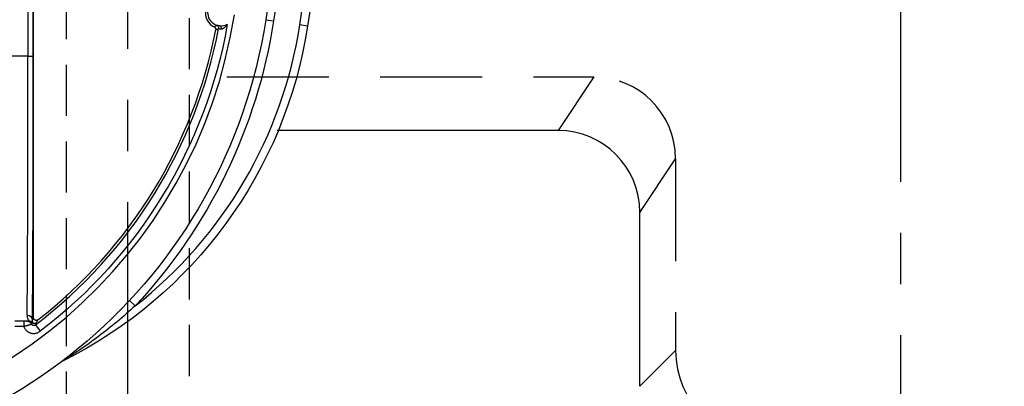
# Model space of a CAD drawing. Extents: x 2651 to 11825, y -3833 to 1075.
# Tile 248 of 256: x 4129 to 4177, y 230 to 248. Entities that reach past the tile are written whole.
import ezdxf

# ---------------------------------------------------------------- set-up
doc = ezdxf.new("R2010")
doc.units = 0
doc.header["$LTSCALE"] = 10
for name, pattern in [('CENTER', [2, 1.25, -0.25, 0.25, -0.25]), ('DASHED', [0.75, 0.5, -0.25]), ('HIDDEN', [0.375, 0.25, -0.125])]:
    doc.linetypes.add(name, pattern=pattern)
doc.layers.get('0').update_dxf_attribs({"linetype": 'CONTINUOUS'})
doc.layers.get('Defpoints').update_dxf_attribs({"linetype": 'CONTINUOUS'})
for name, color, linetype in [('1', 7, 'CONTINUOUS'), ('111', 7, 'CONTINUOUS'), ('CEN', 1, 'CENTER'), ('COOL', 150, 'HIDDEN'), ('DIM', 3, 'CONTINUOUS'), ('PIN', 3, 'CONTINUOUS')]:
    doc.layers.add(name, color=color, linetype=linetype)
doc.styles.get("Standard").update_dxf_attribs({"font": 'romans.shx'})
doc.dimstyles.new('MM& INCH5', dxfattribs={"dimtxt": 5, "dimasz": 2.5, "dimexe": 1, "dimexo": 0.5, "dimtad": 0, "dimrnd": 1.38778e-17, "dimzin": 9, "dimdsep": 46, "dimtxsty": 'Standard', "dimblk": 'CLOSED', "dimcen": 0, "dimclrd": 3, "dimclre": 3, "dimclrt": 3, "dimazin": 2, "dimtfac": 0.75, "dimtofl": 0, "dimtmove": 0, "dimatfit": 3, "dimfxl": 0, "dimtolj": 1, "dimarcsym": 0})
doc.dimstyles.new('T5', dxfattribs={"dimtxt": 5, "dimasz": 4, "dimexe": 1.5, "dimexo": 1, "dimgap": 1.5, "dimtad": 0, "dimrnd": 1.38778e-17, "dimzin": 9, "dimdsep": 46, "dimtxsty": 'Standard', "dimblk": 'CLOSED', "dimcen": 0, "dimclrd": 3, "dimclre": 3, "dimclrt": 3, "dimazin": 2, "dimtfac": 0.75, "dimtofl": 0, "dimtmove": 0, "dimatfit": 3, "dimfxl": 0, "dimtolj": 1, "dimarcsym": 0})

# ---------------------------------------------------------------- blocks, each defined once
blk = doc.blocks.new('DSD')
at = {"layer": '1', "color": 7, "linetype": 'Continuous'}
for p, q in [((503.222, 464.844), (503.222, 508.076)), ((502.739, 464.684), (502.312, 464.684)), ((503.184, 464.604), (503.184, 464.604))]:
    blk.add_line(p, q, dxfattribs=at)
at = {"layer": '1', "color": 252, "linetype": 'Continuous'}
for p, q in [((502.947, 495.113), (502.947, 477.638)), ((503.206, 477.638), (503.206, 495.113)), ((514.577, 479.412), (514.961, 479.353)), ((516.625, 479.096), (516.241, 479.155)), ((502.947, 477.638), (501.969, 477.638)), ((502.947, 477.638), (503.206, 477.638)), ((507.907, 465.686), (508.191, 465.421)), ((502.312, 464.425), (502.739, 464.425)), ((502.739, 464.684), (502.739, 464.425)), ((502.997, 464.684), (502.997, 464.684)), ((503.307, 464.492), (503.542, 464.182))]:
    blk.add_line(p, q, dxfattribs=at)
for centre, radius, start, end in [((258.538, 518.994), 260.764, 351.21206, 8.78754), ((488.973, 483.37), 24.354, 270, 351.2121), ((488.973, 483.37), 23.704, 307.2095, 349.3511), ((494.862, 482.46), 21.633, 308.0345, 351.2121)]:
    blk.add_arc(centre, radius, start, end, dxfattribs=at)
at = {"layer": '1', "color": 7, "linetype": 'Continuous', "extrusion": (0, 0, -1)}
for centre, radius, start, end in [((-258.538, 518.994), 261.153, 171.21206, 188.78794), ((-258.538, 518.994), 259.08, 171.21206, 188.78794), ((-512.4, 479.749), 0.648, 276.418, 102.0087), ((-488.973, 483.37), 25.908, 188.7879, 270), ((-494.862, 482.46), 22.022, 188.7879, 243.6342), ((-512.4, 479.749), 0.648, 242.7301, 276.418)]:
    blk.add_arc(centre, radius, start, end, dxfattribs=at)
at = {"layer": '1', "color": 252, "linetype": 'Continuous', "extrusion": (0, 0, -1)}
for centre, radius, start, end in [((-258.538, 518.994), 259.469, 171.21206, 188.78794), ((-488.973, 483.37), 26.297, 188.7879, 223.0455), ((-488.973, 483.37), 24.093, 190.0333, 232.7905)]:
    blk.add_arc(centre, radius, start, end, dxfattribs=at)
at = {"layer": '1', "color": 7, "linetype": 'Continuous'}
for centre, radius, start, end in [((512.4, 479.749), 0.772, 97.6644, 243.8079), ((488.973, 483.37), 23.581, 307.8157, 349.1097), ((504.814, 462.381), 0.389, 116.3658, 127.0428)]:
    blk.add_arc(centre, radius, start, end, dxfattribs=at)
at = {"layer": '1', "color": 110, "linetype": 'Continuous'}
blk.add_arc((488.973, 483.37), 24.354, 270, 351.2121, dxfattribs=at)
at = {"layer": '1', "color": 252, "linetype": 'Continuous', "extrusion": (0, 0, -1)}
for centre, major_axis, ratio, start_param, end_param in [((512.141, 479.014), (-0.065, 0.112), 0.999983, 0.861915, 2.279678), ((502.902, 464.719), (-0.259, 0.005), 0.977776, 1.550897, 3.120779), ((502.879, 464.425), (0, 0.259), 0.999963, 0, 1.118997), ((502.984, 464.425), (0, 0.259), 0.999925, 0, 0.841069), ((502.991, 464.441), (-0.218, -0.14), 0.998355, 2.140409, 2.981371), ((502.997, 464.425), (0, 0.259), 0.999931, 0, 0.807195), ((502.997, 464.425), (-0.005, 0.259), 0.999933, 0.01791, 0.825023), ((503.273, 464.684), (-0.116, 0.057), 0.999951, 3.600398, 5.094617), ((503.278, 464.694), (-0.118, 0.053), 0.999958, 3.638367, 5.099043)]:
    blk.add_ellipse(centre, major_axis=major_axis, ratio=ratio, start_param=start_param, end_param=end_param, dxfattribs=at)
at = {"layer": '1', "color": 7, "linetype": 'Continuous', "extrusion": (0, 0, -1)}
for centre, major_axis, ratio, start_param, end_param in [((512.313, 478.976), (-0.014, -0.129), 0.659067, 3.147394, 4.763783), ((503.281, 464.7), (-0.116, 0.057), 0.999951, 3.600067, 5.09439)]:
    blk.add_ellipse(centre, major_axis=major_axis, ratio=ratio, start_param=start_param, end_param=end_param, dxfattribs=at)
at = {"layer": '1', "color": 7, "linetype": 'Continuous'}
blk.add_ellipse((502.89, 477.638), major_axis=(0, 12.954), ratio=0.004451, start_param=3.352768, end_param=4.712389, dxfattribs=at)
at = {"layer": '1', "color": 252, "linetype": 'Continuous'}
blk.add_ellipse((503.149, 477.638), major_axis=(0, 13.213), ratio=0.004363, start_param=3.352768, end_param=4.712389, dxfattribs=at)
for points, degree in [([(512.184, 479.136), (512.143, 479.107), (512.102, 479.081), (512.06, 479.056)], 3), ([(512.13, 478.915), (512.153, 478.927), (512.199, 478.951), (512.245, 478.977), (512.269, 478.99)], 3), ([(503.222, 464.844), (503.202, 464.802), (503.181, 464.76), (503.161, 464.719)], 3), ([(503.307, 464.492), (503.322, 464.522), (503.337, 464.551), (503.352, 464.581)], 3), ([(503.352, 464.581), (503.357, 464.591)], 1), ([(503.357, 464.591), (503.36, 464.597)], 1), ([(503.36, 464.597), (503.384, 464.645), (503.407, 464.693), (503.431, 464.741)], 3)]:
    blk.add_open_spline(points, degree=degree, dxfattribs=at)
at = {"layer": '1', "color": 7, "linetype": 'Continuous'}
for points, knots in [([(512.06, 479.056), (512.066, 479.053), (512.078, 479.046), (512.089, 479.037), (512.096, 479.029), (512.099, 479.026), (512.103, 479.021), (512.11, 479.013), (512.115, 479.004), (512.12, 478.995), (512.122, 478.991), (512.124, 478.985), (512.127, 478.975), (512.13, 478.964), (512.131, 478.954), (512.132, 478.95), (512.132, 478.943), (512.132, 478.933), (512.131, 478.922), (512.13, 478.915)], [0, 0, 0, 0, 0.125, 0.25, 0.25, 0.3125, 0.3125, 0.375, 0.5, 0.5, 0.5625, 0.5625, 0.625, 0.75, 0.75, 0.8125, 0.8125, 0.875, 1, 1, 1, 1]), ([(512.328, 479.105), (512.316, 479.106), (512.304, 479.108), (512.288, 479.11), (512.283, 479.111), (512.274, 479.113), (512.269, 479.114), (512.255, 479.117), (512.239, 479.121), (512.225, 479.124), (512.221, 479.128), (512.215, 479.125), (512.212, 479.13), (512.206, 479.128), (512.203, 479.132), (512.19, 479.13), (512.194, 479.137), (512.18, 479.135), (512.185, 479.137)], [0, 0, 0, 0, 0.125, 0.125, 0.1875, 0.1875, 0.25, 0.25, 0.375, 0.5, 0.5, 0.5625, 0.5625, 0.625, 0.625, 0.75, 0.875, 1, 1, 1, 1]), ([(512.269, 478.991), (512.273, 478.99), (512.277, 478.987), (512.282, 478.986), (512.286, 478.984), (512.291, 478.983), (512.295, 478.981), (512.3, 478.98), (512.304, 478.978), (512.32, 478.974), (512.334, 478.97), (512.341, 478.969), (512.345, 478.968), (512.35, 478.967), (512.355, 478.966), (512.359, 478.965), (512.373, 478.963), (512.387, 478.961), (512.397, 478.961)], [0, 0, 0, 0, 0.125, 0.25, 0.375, 0.375, 0.4375, 0.4375, 0.5, 0.625, 0.75, 0.75, 0.78125, 0.78125, 0.8125, 0.8125, 0.875, 1, 1, 1, 1]), ([(512.396, 478.961), (512.401, 478.96), (512.406, 478.96), (512.41, 478.96), (512.415, 478.961), (512.424, 478.962), (512.43, 478.963), (512.444, 478.967), (512.451, 478.969), (512.461, 478.973), (512.465, 478.975), (512.471, 478.978), (512.476, 478.98), (512.492, 478.988), (512.506, 478.996), (512.526, 479.009), (512.536, 479.016), (512.546, 479.023), (512.552, 479.028), (512.556, 479.03), (512.571, 479.043), (512.584, 479.053), (512.608, 479.075), (512.62, 479.087), (512.643, 479.11), (512.654, 479.122), (512.671, 479.141), (512.676, 479.147), (512.683, 479.156), (512.686, 479.159), (512.689, 479.163), (512.692, 479.167), (512.695, 479.17), (512.698, 479.174)], [0, 0, 0, 0, 0.03125, 0.03125, 0.0625, 0.0625, 0.125, 0.125, 0.1875, 0.1875, 0.21875, 0.21875, 0.25, 0.25, 0.375, 0.375, 0.4375, 0.46875, 0.46875, 0.5, 0.5, 0.625, 0.625, 0.75, 0.75, 0.875, 0.875, 0.9375, 0.9375, 0.96875, 0.984375, 0.984375, 1, 1, 1, 1]), ([(502.902, 464.972), (502.901, 464.954), (502.902, 464.936), (502.906, 464.903), (502.908, 464.887), (502.918, 464.842), (502.928, 464.816), (502.943, 464.782), (502.948, 464.771), (502.956, 464.757), (502.958, 464.752), (502.963, 464.744), (502.97, 464.731), (502.977, 464.721), (502.985, 464.709), (502.989, 464.704), (502.991, 464.699)], [0, 0, 0, 0, 0.125, 0.125, 0.25, 0.25, 0.5, 0.5, 0.625, 0.625, 0.6875, 0.6875, 0.75, 0.875, 0.875, 1, 1, 1, 1]), ([(503.431, 464.741), (503.426, 464.738), (503.416, 464.731), (503.406, 464.726), (503.398, 464.723), (503.394, 464.721), (503.389, 464.719), (503.38, 464.717), (503.371, 464.715), (503.363, 464.715), (503.358, 464.714), (503.353, 464.714), (503.349, 464.714), (503.341, 464.714), (503.329, 464.716), (503.317, 464.719), (503.309, 464.721), (503.305, 464.723), (503.3, 464.725), (503.292, 464.728), (503.284, 464.733), (503.277, 464.738), (503.274, 464.74), (503.27, 464.743), (503.266, 464.746), (503.26, 464.752), (503.252, 464.76), (503.245, 464.77), (503.241, 464.777), (503.238, 464.781), (503.236, 464.786), (503.232, 464.794), (503.229, 464.802), (503.226, 464.814), (503.224, 464.82), (503.223, 464.832), (503.222, 464.838), (503.222, 464.844)], [0, 0, 0, 0, 0.0625, 0.125, 0.125, 0.15625, 0.15625, 0.1875, 0.25, 0.25, 0.28125, 0.28125, 0.3125, 0.3125, 0.375, 0.4375, 0.4375, 0.46875, 0.46875, 0.5, 0.5625, 0.5625, 0.59375, 0.59375, 0.625, 0.625, 0.6875, 0.75, 0.75, 0.78125, 0.78125, 0.8125, 0.875, 0.875, 0.9375, 0.9375, 1, 1, 1, 1]), ([(502.88, 464.684), (502.876, 464.684), (502.864, 464.684), (502.842, 464.684), (502.822, 464.684), (502.782, 464.684), (502.766, 464.684), (502.748, 464.684), (502.739, 464.684)], [0, 0, 0, 0, 0.1875, 0.375, 0.5, 0.625, 0.875, 1, 1, 1, 1]), ([(502.739, 464.425), (502.746, 464.427), (502.752, 464.428), (502.764, 464.431), (502.783, 464.435), (502.813, 464.442), (502.837, 464.448), (502.854, 464.453), (502.86, 464.455), (502.872, 464.458), (502.878, 464.459), (502.906, 464.467), (502.928, 464.473), (502.958, 464.482), (502.967, 464.486), (502.982, 464.49), (502.986, 464.492), (502.995, 464.495), (503, 464.496), (503.013, 464.5), (503.021, 464.503), (503.032, 464.507), (503.036, 464.509), (503.043, 464.511), (503.047, 464.513), (503.063, 464.519), (503.075, 464.523), (503.085, 464.527), (503.089, 464.529), (503.094, 464.531), (503.098, 464.532), (503.106, 464.535), (503.112, 464.538)], [0, 0, 0, 0, 0.03125, 0.03125, 0.0625, 0.125, 0.1875, 0.1875, 0.21875, 0.21875, 0.25, 0.25, 0.375, 0.375, 0.4375, 0.4375, 0.46875, 0.46875, 0.5, 0.5, 0.5625, 0.5625, 0.59375, 0.59375, 0.625, 0.625, 0.75, 0.75, 0.78125, 0.78125, 0.8125, 1, 1, 1, 1]), ([(502.984, 464.684), (502.973, 464.684), (502.963, 464.684), (502.945, 464.684), (502.936, 464.684), (502.91, 464.684), (502.894, 464.684), (502.879, 464.684)], [0, 0, 0, 0, 0.25, 0.25, 0.5, 0.5, 1, 1, 1, 1]), ([(503.112, 464.538), (503.122, 464.548), (503.132, 464.558), (503.154, 464.578), (503.165, 464.588), (503.177, 464.598)], [0, 0, 0, 0, 0.5, 0.5, 1, 1, 1, 1]), ([(503.307, 464.492), (503.3, 464.486), (503.292, 464.481), (503.279, 464.475), (503.274, 464.473), (503.265, 464.47), (503.26, 464.469), (503.246, 464.466), (503.237, 464.465), (503.227, 464.465), (503.222, 464.465), (503.218, 464.466), (503.211, 464.467), (503.199, 464.469), (503.19, 464.471), (503.185, 464.473), (503.181, 464.475), (503.176, 464.477), (503.165, 464.481), (503.155, 464.488), (503.148, 464.494), (503.144, 464.497), (503.141, 464.5), (503.135, 464.505), (503.128, 464.514), (503.122, 464.522), (503.119, 464.526), (503.112, 464.538)], [0, 0, 0, 0, 0.125, 0.125, 0.1875, 0.1875, 0.25, 0.25, 0.375, 0.375, 0.40625, 0.40625, 0.4375, 0.5, 0.5625, 0.5625, 0.59375, 0.59375, 0.625, 0.75, 0.75, 0.78125, 0.78125, 0.8125, 0.875, 0.9375, 1, 1, 1, 1]), ([(503.184, 464.614), (503.183, 464.618), (503.181, 464.622), (503.176, 464.635), (503.173, 464.643), (503.167, 464.66), (503.164, 464.67), (503.162, 464.687), (503.161, 464.693), (503.16, 464.705), (503.16, 464.712), (503.161, 464.719)], [0, 0, 0, 0, 0.25, 0.25, 0.5, 0.5, 0.75, 0.75, 0.875, 0.875, 1, 1, 1, 1])]:
    blk.add_open_spline(points, degree=3, knots=knots, dxfattribs=at)
at = {"layer": '1', "color": 252, "linetype": 'Continuous'}
for points, knots in [([(508.191, 465.421), (507.615, 464.893), (507.015, 464.395), (506.093, 463.702), (505.781, 463.479), (505.314, 463.162), (505.158, 463.058), (504.931, 462.912), (504.856, 462.864), (504.753, 462.798), (504.72, 462.778), (504.664, 462.743), (504.637, 462.727), (504.644, 462.73)], [0, 0, 0, 0, 0.5, 0.5, 0.75, 0.75, 0.875, 0.875, 0.9375, 0.9375, 0.96875, 0.96875, 1, 1, 1, 1]), ([(502.739, 464.425), (502.746, 464.406), (502.754, 464.387), (502.767, 464.36), (502.772, 464.351), (502.779, 464.337), (502.782, 464.333), (502.787, 464.324), (502.801, 464.302), (502.828, 464.265), (502.855, 464.236), (502.877, 464.214), (502.885, 464.208), (502.896, 464.198), (502.9, 464.194), (502.908, 464.188), (502.929, 464.172), (502.967, 464.147), (503.003, 464.128), (503.026, 464.118), (503.031, 464.116), (503.04, 464.112), (503.055, 464.107), (503.089, 464.095), (503.138, 464.084), (503.178, 464.079), (503.209, 464.077), (503.219, 464.077), (503.24, 464.077), (503.27, 464.078), (503.321, 464.084), (503.36, 464.093), (503.385, 464.101), (503.39, 464.102), (503.399, 464.106), (503.414, 464.111), (503.447, 464.124), (503.492, 464.147), (503.526, 464.17), (503.542, 464.182)], [0, 0, 0, 0, 0.0625, 0.0625, 0.09375, 0.09375, 0.109375, 0.109375, 0.125, 0.1875, 0.25, 0.25, 0.28125, 0.28125, 0.296875, 0.296875, 0.3125, 0.375, 0.4375, 0.4375, 0.453125, 0.453125, 0.46875, 0.5, 0.5625, 0.625, 0.625, 0.65625, 0.65625, 0.6875, 0.75, 0.8125, 0.8125, 0.828125, 0.828125, 0.84375, 0.875, 0.9375, 1, 1, 1, 1])]:
    blk.add_open_spline(points, degree=3, knots=knots, dxfattribs=at)
at = {"layer": '1', "color": 7, "linetype": 'Continuous'}
for points, degree in [([(502.997, 464.684), (502.984, 464.684)], 1), ([(502.991, 464.699), (502.995, 464.695), (502.997, 464.684)], 2), ([(503.177, 464.598), (503.184, 464.604)], 1), ([(503.184, 464.604), (503.184, 464.613)], 1)]:
    blk.add_open_spline(points, degree=degree, dxfattribs=at)
blk = doc.blocks.new('*D145')
at = {"layer": 'Defpoints', "color": 0}
for p in [(4171.684, 387.642), (3870.047, 212.642), (3896.684, 212.642)]:
    blk.add_point(p, dxfattribs=at)
at = {"layer": 'DIM', "color": 3, "lineweight": -2}
blk.add_line((3896.184, 212.642), (3870.047, 212.642), dxfattribs=at)
at = {"layer": 'DIM', "color": 3, "insert": (3849.422, 212.642), "char_height": 5, "attachment_point": 5}
blk.add_mtext('\\A1;175 [6.89]', dxfattribs=at)
blk = doc.blocks.new('_Closed')
at = {"color": 0, "linetype": 'ByBlock', "lineweight": -2}
for p, q in [((-1, 0.167), (0, 0)), ((-1, 0.167), (-1, -0.167)), ((0, 0), (-1, -0.167)), ((0, 0), (-1, 0))]:
    blk.add_line(p, q, dxfattribs=at)
blk = doc.blocks.new('*D146')
at = {"layer": 'Defpoints', "color": 0}
for p in [(4171.684, 387.642), (3870.047, 182.642), (3896.684, 182.642)]:
    blk.add_point(p, dxfattribs=at)
at = {"layer": 'DIM', "color": 3, "lineweight": -2}
blk.add_line((3896.184, 182.642), (3870.047, 182.642), dxfattribs=at)
at = {"layer": 'DIM', "color": 3, "insert": (3846.684, 182.642), "char_height": 5, "attachment_point": 5}
blk.add_mtext('\\A1;205 [8.071]', dxfattribs=at)
blk = doc.blocks.new('*D147')
at = {"layer": 'Defpoints', "color": 0}
for p in [(4171.684, 387.642), (3870.047, 162.642), (3896.684, 162.642)]:
    blk.add_point(p, dxfattribs=at)
at = {"layer": 'DIM', "color": 3, "lineweight": -2}
blk.add_line((3896.184, 162.642), (3870.047, 162.642), dxfattribs=at)
at = {"layer": 'DIM', "color": 3, "insert": (3846.684, 162.642), "char_height": 5, "attachment_point": 5}
blk.add_mtext('\\A1;225 [8.858]', dxfattribs=at)
blk = doc.blocks.new('*D148')
at = {"layer": 'Defpoints', "color": 0}
for p in [(4171.684, 387.642), (3870.047, 119.642), (3896.684, 119.642)]:
    blk.add_point(p, dxfattribs=at)
at = {"layer": 'DIM', "color": 3, "lineweight": -2}
blk.add_line((3896.184, 119.642), (3870.047, 119.642), dxfattribs=at)
at = {"layer": 'DIM', "color": 3, "insert": (3844.303, 119.642), "char_height": 5, "attachment_point": 5}
blk.add_mtext('\\A1;268 [10.551]', dxfattribs=at)
blk = doc.blocks.new('*D149')
at = {"layer": 'Defpoints', "color": 0}
for p in [(4171.684, 387.642), (3870.047, 12.642), (3896.684, 12.642)]:
    blk.add_point(p, dxfattribs=at)
at = {"layer": 'DIM', "color": 3, "lineweight": -2}
blk.add_line((3896.184, 12.642), (3870.047, 12.642), dxfattribs=at)
at = {"layer": 'DIM', "color": 3, "insert": (3844.303, 12.642), "char_height": 5, "attachment_point": 5}
blk.add_mtext('\\A1;375 [14.764]', dxfattribs=at)
blk = doc.blocks.new('*D150')
at = {"layer": 'Defpoints', "color": 0}
for p in [(4171.684, 387.642), (3870.047, 55.642), (3896.684, 55.642)]:
    blk.add_point(p, dxfattribs=at)
at = {"layer": 'DIM', "color": 3, "lineweight": -2}
blk.add_line((3896.184, 55.642), (3870.047, 55.642), dxfattribs=at)
at = {"layer": 'DIM', "color": 3, "insert": (3844.303, 55.642), "char_height": 5, "attachment_point": 5}
blk.add_mtext('\\A1;332 [13.071]', dxfattribs=at)
blk = doc.blocks.new('*D151')
at = {"layer": 'Defpoints', "color": 0}
for p in [(4171.684, 387.642), (3870.047, -22.358), (3962.156, -22.358)]:
    blk.add_point(p, dxfattribs=at)
at = {"layer": 'DIM', "color": 3, "lineweight": -2}
blk.add_line((3961.656, -22.358), (3870.047, -22.358), dxfattribs=at)
at = {"layer": 'DIM', "color": 3, "insert": (3844.303, -22.358), "char_height": 5, "attachment_point": 5}
blk.add_mtext('\\A1;410 [16.142]', dxfattribs=at)
blk = doc.blocks.new('*D152')
at = {"layer": 'Defpoints', "color": 0}
for p in [(4171.684, 387.642), (3870.047, -84.358), (3941.504, -84.358)]:
    blk.add_point(p, dxfattribs=at)
at = {"layer": 'DIM', "color": 3, "lineweight": -2}
blk.add_line((3941.004, -84.358), (3870.047, -84.358), dxfattribs=at)
at = {"layer": 'DIM', "color": 3, "insert": (3844.303, -84.358), "char_height": 5, "attachment_point": 5}
blk.add_mtext('\\A1;472 [18.583]', dxfattribs=at)
blk = doc.blocks.new('*D153')
at = {"layer": 'Defpoints', "color": 0}
for p in [(4171.684, 387.642), (3870.047, -57.358), (4069.264, -57.358)]:
    blk.add_point(p, dxfattribs=at)
at = {"layer": 'DIM', "color": 3, "lineweight": -2}
blk.add_line((4068.764, -57.358), (3870.047, -57.358), dxfattribs=at)
at = {"layer": 'DIM', "color": 3, "insert": (3846.684, -57.358), "char_height": 5, "attachment_point": 5}
blk.add_mtext('\\A1;445 [17.52]', dxfattribs=at)
blk = doc.blocks.new('*D154')
at = {"layer": 'Defpoints', "color": 0}
for p in [(4171.684, 387.642), (3870.047, -104.358), (4071.444, -104.358)]:
    blk.add_point(p, dxfattribs=at)
at = {"layer": 'DIM', "color": 3, "lineweight": -2}
blk.add_line((4070.944, -104.358), (3870.047, -104.358), dxfattribs=at)
at = {"layer": 'DIM', "color": 3, "insert": (3846.684, -104.358), "char_height": 5, "attachment_point": 5}
blk.add_mtext('\\A1;492 [19.37]', dxfattribs=at)
blk = doc.blocks.new('*D155')
at = {"layer": 'Defpoints', "color": 0}
for p in [(4171.684, 387.642), (3870.047, -124.358), (4057.484, -124.358)]:
    blk.add_point(p, dxfattribs=at)
at = {"layer": 'DIM', "color": 3, "lineweight": -2}
blk.add_line((4056.984, -124.358), (3870.047, -124.358), dxfattribs=at)
at = {"layer": 'DIM', "color": 3, "insert": (3844.303, -124.358), "char_height": 5, "attachment_point": 5}
blk.add_mtext('\\A1;512 [20.157]', dxfattribs=at)
blk = doc.blocks.new('*D180')
at = {"layer": 'Defpoints', "color": 0}
for p in [(4171.684, 387.642), (4446.684, 212.642), (4473.321, 212.642)]:
    blk.add_point(p, dxfattribs=at)
at = {"layer": 'DIM', "color": 3, "lineweight": -2}
blk.add_line((4447.184, 212.642), (4473.321, 212.642), dxfattribs=at)
at = {"layer": 'DIM', "color": 3, "insert": (4493.946, 212.642), "char_height": 5, "attachment_point": 5}
blk.add_mtext('\\A1;175 [6.89]', dxfattribs=at)
blk = doc.blocks.new('*D181')
at = {"layer": 'Defpoints', "color": 0}
for p in [(4171.684, 387.642), (4446.684, 182.642), (4473.321, 182.642)]:
    blk.add_point(p, dxfattribs=at)
at = {"layer": 'DIM', "color": 3, "lineweight": -2}
blk.add_line((4447.184, 182.642), (4473.321, 182.642), dxfattribs=at)
at = {"layer": 'DIM', "color": 3, "insert": (4496.684, 182.642), "char_height": 5, "attachment_point": 5}
blk.add_mtext('\\A1;205 [8.071]', dxfattribs=at)
blk = doc.blocks.new('*D182')
at = {"layer": 'Defpoints', "color": 0}
for p in [(4171.684, 387.642), (4446.684, 162.642), (4473.321, 162.642)]:
    blk.add_point(p, dxfattribs=at)
at = {"layer": 'DIM', "color": 3, "lineweight": -2}
blk.add_line((4447.184, 162.642), (4473.321, 162.642), dxfattribs=at)
at = {"layer": 'DIM', "color": 3, "insert": (4496.684, 162.642), "char_height": 5, "attachment_point": 5}
blk.add_mtext('\\A1;225 [8.858]', dxfattribs=at)
blk = doc.blocks.new('*D183')
at = {"layer": 'Defpoints', "color": 0}
for p in [(4171.684, 387.642), (4446.684, 119.642), (4473.321, 119.642)]:
    blk.add_point(p, dxfattribs=at)
at = {"layer": 'DIM', "color": 3, "lineweight": -2}
blk.add_line((4447.184, 119.642), (4473.321, 119.642), dxfattribs=at)
at = {"layer": 'DIM', "color": 3, "insert": (4499.065, 119.642), "char_height": 5, "attachment_point": 5}
blk.add_mtext('\\A1;268 [10.551]', dxfattribs=at)
blk = doc.blocks.new('*D184')
at = {"layer": 'Defpoints', "color": 0}
for p in [(4171.684, 387.642), (4446.684, 12.642), (4473.321, 12.642)]:
    blk.add_point(p, dxfattribs=at)
at = {"layer": 'DIM', "color": 3, "lineweight": -2}
blk.add_line((4447.184, 12.642), (4473.321, 12.642), dxfattribs=at)
at = {"layer": 'DIM', "color": 3, "insert": (4499.065, 12.642), "char_height": 5, "attachment_point": 5}
blk.add_mtext('\\A1;375 [14.764]', dxfattribs=at)
blk = doc.blocks.new('*D185')
at = {"layer": 'Defpoints', "color": 0}
for p in [(4171.684, 387.642), (4446.684, 55.642), (4473.321, 55.642)]:
    blk.add_point(p, dxfattribs=at)
at = {"layer": 'DIM', "color": 3, "lineweight": -2}
blk.add_line((4447.184, 55.642), (4473.321, 55.642), dxfattribs=at)
at = {"layer": 'DIM', "color": 3, "insert": (4499.065, 55.642), "char_height": 5, "attachment_point": 5}
blk.add_mtext('\\A1;332 [13.071]', dxfattribs=at)
blk = doc.blocks.new('*D186')
at = {"layer": 'Defpoints', "color": 0}
for p in [(4171.684, 387.642), (4381.212, -22.358), (4473.321, -22.358)]:
    blk.add_point(p, dxfattribs=at)
at = {"layer": 'DIM', "color": 3, "lineweight": -2}
blk.add_line((4381.712, -22.358), (4473.321, -22.358), dxfattribs=at)
at = {"layer": 'DIM', "color": 3, "insert": (4499.065, -22.358), "char_height": 5, "attachment_point": 5}
blk.add_mtext('\\A1;410 [16.142]', dxfattribs=at)
blk = doc.blocks.new('*D187')
at = {"layer": 'Defpoints', "color": 0}
for p in [(4171.684, 387.642), (4274.104, -57.358), (4473.321, -57.358)]:
    blk.add_point(p, dxfattribs=at)
at = {"layer": 'DIM', "color": 3, "lineweight": -2}
blk.add_line((4274.604, -57.358), (4473.321, -57.358), dxfattribs=at)
at = {"layer": 'DIM', "color": 3, "insert": (4496.684, -57.358), "char_height": 5, "attachment_point": 5}
blk.add_mtext('\\A1;445 [17.52]', dxfattribs=at)
blk = doc.blocks.new('*D188')
at = {"layer": 'Defpoints', "color": 0}
for p in [(4171.684, 387.642), (4271.924, -104.358), (4473.321, -104.358)]:
    blk.add_point(p, dxfattribs=at)
at = {"layer": 'DIM', "color": 3, "lineweight": -2}
blk.add_line((4272.424, -104.358), (4473.321, -104.358), dxfattribs=at)
at = {"layer": 'DIM', "color": 3, "insert": (4496.684, -104.358), "char_height": 5, "attachment_point": 5}
blk.add_mtext('\\A1;492 [19.37]', dxfattribs=at)
blk = doc.blocks.new('*D189')
at = {"layer": 'Defpoints', "color": 0}
for p in [(4171.684, 387.642), (4285.884, -124.358), (4473.321, -124.358)]:
    blk.add_point(p, dxfattribs=at)
at = {"layer": 'DIM', "color": 3, "lineweight": -2}
blk.add_line((4286.384, -124.358), (4473.321, -124.358), dxfattribs=at)
at = {"layer": 'DIM', "color": 3, "insert": (4499.065, -124.358), "char_height": 5, "attachment_point": 5}
blk.add_mtext('\\A1;512 [20.157]', dxfattribs=at)
blk = doc.blocks.new('*D191')
at = {"layer": 'Defpoints', "color": 0}
for p in [(4171.684, 387.642), (3870.047, 190.642), (4098.024, 184.442)]:
    blk.add_point(p, dxfattribs=at)
at = {"layer": 'DIM', "color": 3, "lineweight": -2}
for p, q in [((3875.047, 190.642), (3870.047, 190.642)), ((3880.047, 184.442), (3875.047, 190.642)), ((4097.524, 184.442), (3880.047, 184.442))]:
    blk.add_line(p, q, dxfattribs=at)
at = {"layer": 'DIM', "color": 3, "insert": (3851.446, 190.642), "char_height": 5, "attachment_point": 5}
blk.add_mtext('\\A1;203.2 [8]', dxfattribs=at)
blk = doc.blocks.new('*D192')
at = {"layer": 'Defpoints', "color": 0}
for p in [(4171.684, 387.642), (3870.047, 32.042), (4076.434, 32.042)]:
    blk.add_point(p, dxfattribs=at)
at = {"layer": 'DIM', "color": 3, "lineweight": -2}
blk.add_line((4075.934, 32.042), (3870.047, 32.042), dxfattribs=at)
at = {"layer": 'DIM', "color": 3, "insert": (3849.065, 32.042), "char_height": 5, "attachment_point": 5}
blk.add_mtext('\\A1;355.6 [14]', dxfattribs=at)
blk = doc.blocks.new('*D193')
at = {"layer": 'Defpoints', "color": 0}
for p in [(4171.684, 387.642), (4401.864, -82.358), (4473.321, -82.358)]:
    blk.add_point(p, dxfattribs=at)
at = {"layer": 'DIM', "color": 3, "lineweight": -2}
blk.add_line((4402.364, -82.358), (4473.321, -82.358), dxfattribs=at)
at = {"layer": 'DIM', "color": 3, "insert": (4499.065, -82.358), "char_height": 5, "attachment_point": 5}
blk.add_mtext('\\A1;470 [18.504]', dxfattribs=at)
blk = doc.blocks.new('*D194')
at = {"layer": 'Defpoints', "color": 0}
for p in [(4171.684, 387.642), (3974.684, -117.538), (3974.684, -149.953)]:
    blk.add_point(p, dxfattribs=at)
at = {"layer": 'DIM', "color": 3, "lineweight": -2}
blk.add_line((3974.684, -118.038), (3974.684, -149.953), dxfattribs=at)
at = {"layer": 'DIM', "color": 3, "insert": (3974.684, -172.959), "char_height": 5, "attachment_point": 5, "rotation": 90}
blk.add_mtext('\\A1;197 [7.756]', dxfattribs=at)
blk = doc.blocks.new('*D195')
at = {"layer": 'Defpoints', "color": 0}
for p in [(4171.684, 387.642), (4046.684, -137.358), (4046.684, -149.953)]:
    blk.add_point(p, dxfattribs=at)
at = {"layer": 'DIM', "color": 3, "lineweight": -2}
blk.add_line((4046.684, -137.858), (4046.684, -149.953), dxfattribs=at)
at = {"layer": 'DIM', "color": 3, "insert": (4046.684, -172.959), "char_height": 5, "attachment_point": 5, "rotation": 90}
blk.add_mtext('\\A1;125 [4.921]', dxfattribs=at)
blk = doc.blocks.new('*D196')
at = {"layer": 'Defpoints', "color": 0}
for p in [(4171.684, 387.642), (4064.684, -131.558), (4064.684, -149.953)]:
    blk.add_point(p, dxfattribs=at)
at = {"layer": 'DIM', "color": 3, "lineweight": -2}
blk.add_line((4064.684, -132.058), (4064.684, -149.953), dxfattribs=at)
at = {"layer": 'DIM', "color": 3, "insert": (4064.684, -172.959), "char_height": 5, "attachment_point": 5, "rotation": 90}
blk.add_mtext('\\A1;107 [4.213]', dxfattribs=at)
blk = doc.blocks.new('*D197')
at = {"layer": 'Defpoints', "color": 0}
for p in [(4171.684, 387.642), (4086.684, -119.598), (4086.684, -149.953)]:
    blk.add_point(p, dxfattribs=at)
at = {"layer": 'DIM', "color": 3, "lineweight": -2}
blk.add_line((4086.684, -120.098), (4086.684, -149.953), dxfattribs=at)
at = {"layer": 'DIM', "color": 3, "insert": (4086.684, -170.935), "char_height": 5, "attachment_point": 5, "rotation": 90}
blk.add_mtext('\\A1;85 [3.346]', dxfattribs=at)
blk = doc.blocks.new('*D198')
at = {"layer": 'Defpoints', "color": 0}
for p in [(4171.684, 387.642), (4096.684, -84.778), (4096.684, -149.953)]:
    blk.add_point(p, dxfattribs=at)
at = {"layer": 'DIM', "color": 3, "lineweight": -2}
blk.add_line((4096.684, -85.278), (4096.684, -149.953), dxfattribs=at)
at = {"layer": 'DIM', "color": 3, "insert": (4096.684, -170.935), "char_height": 5, "attachment_point": 5, "rotation": 90}
blk.add_mtext('\\A1;75 [2.953]', dxfattribs=at)
blk = doc.blocks.new('*D199')
at = {"layer": 'Defpoints', "color": 0}
for p in [(4171.684, 387.642), (4256.684, -119.598), (4256.684, -149.953)]:
    blk.add_point(p, dxfattribs=at)
at = {"layer": 'DIM', "color": 3, "lineweight": -2}
blk.add_line((4256.684, -120.098), (4256.684, -149.953), dxfattribs=at)
at = {"layer": 'DIM', "color": 3, "insert": (4256.684, -170.935), "char_height": 5, "attachment_point": 5, "rotation": 90}
blk.add_mtext('\\A1;85 [3.346]', dxfattribs=at)
blk = doc.blocks.new('*D200')
at = {"layer": 'Defpoints', "color": 0}
for p in [(4171.684, 387.642), (4278.684, -131.558), (4278.684, -149.953)]:
    blk.add_point(p, dxfattribs=at)
at = {"layer": 'DIM', "color": 3, "lineweight": -2}
blk.add_line((4278.684, -132.058), (4278.684, -149.953), dxfattribs=at)
at = {"layer": 'DIM', "color": 3, "insert": (4278.684, -172.959), "char_height": 5, "attachment_point": 5, "rotation": 90}
blk.add_mtext('\\A1;107 [4.213]', dxfattribs=at)
blk = doc.blocks.new('*D201')
at = {"layer": 'Defpoints', "color": 0}
for p in [(4171.684, 387.642), (4296.684, -137.358), (4296.684, -149.953)]:
    blk.add_point(p, dxfattribs=at)
at = {"layer": 'DIM', "color": 3, "lineweight": -2}
blk.add_line((4296.684, -137.858), (4296.684, -149.953), dxfattribs=at)
at = {"layer": 'DIM', "color": 3, "insert": (4296.684, -172.959), "char_height": 5, "attachment_point": 5, "rotation": 90}
blk.add_mtext('\\A1;125 [4.921]', dxfattribs=at)
blk = doc.blocks.new('*D202')
at = {"layer": 'Defpoints', "color": 0}
for p in [(4171.684, 387.642), (4246.684, -84.778), (4246.684, -149.953)]:
    blk.add_point(p, dxfattribs=at)
at = {"layer": 'DIM', "color": 3, "lineweight": -2}
blk.add_line((4246.684, -85.278), (4246.684, -149.953), dxfattribs=at)
at = {"layer": 'DIM', "color": 3, "insert": (4246.684, -170.935), "char_height": 5, "attachment_point": 5, "rotation": 90}
blk.add_mtext('\\A1;75 [2.953]', dxfattribs=at)
blk = doc.blocks.new('*D203')
at = {"layer": 'Defpoints', "color": 0}
for p in [(4171.684, 387.642), (4368.684, -115.538), (4368.684, -149.953)]:
    blk.add_point(p, dxfattribs=at)
at = {"layer": 'DIM', "color": 3, "lineweight": -2}
blk.add_line((4368.684, -116.038), (4368.684, -149.953), dxfattribs=at)
at = {"layer": 'DIM', "color": 3, "insert": (4368.684, -172.959), "char_height": 5, "attachment_point": 5, "rotation": 90}
blk.add_mtext('\\A1;197 [7.756]', dxfattribs=at)
blk = doc.blocks.new('*D279')
at = {"layer": 'Defpoints', "color": 0}
for p in [(4171.684, 387.642), (3870.047, -67.358), (3896.684, -67.358)]:
    blk.add_point(p, dxfattribs=at)
at = {"layer": 'DIM', "color": 3, "lineweight": -2}
blk.add_line((3896.184, -67.358), (3870.047, -67.358), dxfattribs=at)
at = {"layer": 'DIM', "color": 3, "insert": (3844.303, -67.358), "char_height": 5, "attachment_point": 5}
blk.add_mtext('\\A1;455 [17.913]', dxfattribs=at)
blk = doc.blocks.new('A$C2C2739AE')
at = {"layer": '111', "color": 110, "linetype": 'DASHED'}
for p, q in [((-32.954, 57.62), (-15, 57.62)), ((-15, 57.62), (-16.746, 55)), ((-12.746, 51), (-11, 53.62)), ((-11, 53.62), (-11, 44.246)), ((-11, 44.246), (-12.746, 42.5))]:
    blk.add_line(p, q, dxfattribs=at)
at = {"layer": '111', "color": 110, "linetype": 'Continuous'}
for p, q in [((-16.746, 55), (-30.487, 55)), ((-12.746, 42.5), (-12.746, 51))]:
    blk.add_line(p, q, dxfattribs=at)
at = {"layer": '111', "color": 110, "linetype": 'DASHED'}
for centre, radius, start, end in [((-15, 53.62), 4, 0, 90), ((-6.5, 44.246), 4.5, 180, 270)]:
    blk.add_arc(centre, radius, start, end, dxfattribs=at)
at = {"layer": '111', "color": 110, "linetype": 'Continuous'}
blk.add_arc((-16.746, 51), 4, 0, 90, dxfattribs=at)
blk = doc.blocks.new('*D3339')
at = {"layer": 'Defpoints', "color": 0}
for p in [(4171.684, 387.642), (4078.178, 233.642), (4094.874, 233.642)]:
    blk.add_point(p, dxfattribs=at)
at = {"layer": 'PIN', "color": 3, "lineweight": -2}
blk.add_line((4093.874, 233.642), (4078.178, 233.642), dxfattribs=at)
at = {"layer": 'PIN', "color": 3, "insert": (4070.488, 233.642), "char_height": 5, "attachment_point": 5}
blk.add_mtext('\\A1;154', dxfattribs=at)

msp = doc.modelspace()

# ---------------------------------------------------------------- linework, layer by layer
at = {"layer": 'CEN', "color": 2}
msp.add_line((4171.684, 912.642), (4171.684, -137.358), dxfattribs=at)
at = {"layer": 'COOL', "color": 1, "linetype": 'CENTER'}
msp.add_line((4133.884, -113.358), (4133.884, 677.374), dxfattribs=at)
at = {"layer": 'COOL'}
msp.add_lwpolyline([(4130.883, -101.64), (4130.884, 675.642), (4133.884, 677.374), (4136.884, 675.642), (4136.883, -101.64)], dxfattribs=at)

# ---------------------------------------------------------------- block references
at = {"layer": 'DIM'}
for name, p in [('A$C2C2739AE', (4171.684, 187.642)), ('DSD', (3626.059, -231.352))]:
    msp.add_blockref(name, p, dxfattribs=at)

# ---------------------------------------------------------------- dimensions: what is measured, and where the dimension line sits
for feature_location, offset, dtype, picture, middle in [((3962.156, -22.358), (-92.109, 0), 0, '*D151', (3844.303, -22.358)), ((3941.504, -84.358), (-71.457, 0), 0, '*D152', (3844.303, -84.358)), ((3896.684, -67.358), (-26.637, 0), 0, '*D279', (3844.303, -67.358)), ((4057.484, -124.358), (-187.437, 0), 0, '*D155', (3844.303, -124.358)), ((3896.684, 12.642), (-26.637, 0), 0, '*D149', (3844.303, 12.642)), ((3896.684, 55.642), (-26.637, 0), 0, '*D150', (3844.303, 55.642)), ((3896.684, 119.642), (-26.637, 0), 0, '*D148', (3844.303, 119.642)), ((4069.264, -57.358), (-199.217, 0), 0, '*D153', (3846.684, -57.358)), ((4071.444, -104.358), (-201.397, 0), 0, '*D154', (3846.684, -104.358)), ((3896.684, 182.642), (-26.637, 0), 0, '*D146', (3846.684, 182.642)), ((3896.684, 162.642), (-26.637, 0), 0, '*D147', (3846.684, 162.642)), ((4076.434, 32.042), (-206.387, 0), 0, '*D192', (3849.065, 32.042)), ((3896.684, 212.642), (-26.637, 0), 0, '*D145', (3849.422, 212.642)), ((4098.024, 184.442), (-227.977, 6.2), 0, '*D191', (3851.446, 190.642)), ((3974.684, -117.538), (0, -32.415), 1, '*D194', (3974.684, -172.959)), ((4046.684, -137.358), (0, -12.595), 1, '*D195', (4046.684, -172.959)), ((4064.684, -131.558), (0, -18.395), 1, '*D196', (4064.684, -172.959)), ((4086.684, -119.598), (0, -30.355), 1, '*D197', (4086.684, -170.935)), ((4096.684, -84.778), (0, -65.175), 1, '*D198', (4096.684, -170.935)), ((4446.684, 212.642), (26.637, 0), 0, '*D180', (4493.946, 212.642)), ((4446.684, 182.642), (26.637, 0), 0, '*D181', (4496.684, 182.642)), ((4446.684, 162.642), (26.637, 0), 0, '*D182', (4496.684, 162.642)), ((4446.684, 119.642), (26.637, 0), 0, '*D183', (4499.065, 119.642)), ((4446.684, 12.642), (26.637, 0), 0, '*D184', (4499.065, 12.642)), ((4446.684, 55.642), (26.637, 0), 0, '*D185', (4499.065, 55.642)), ((4381.212, -22.358), (92.109, 0), 0, '*D186', (4499.065, -22.358)), ((4274.104, -57.358), (199.217, 0), 0, '*D187', (4496.684, -57.358)), ((4271.924, -104.358), (201.397, 0), 0, '*D188', (4496.684, -104.358)), ((4285.884, -124.358), (187.437, 0), 0, '*D189', (4499.065, -124.358)), ((4401.864, -82.358), (71.457, 0), 0, '*D193', (4499.065, -82.358)), ((4256.684, -119.598), (0, -30.355), 1, '*D199', (4256.684, -170.935)), ((4278.684, -131.558), (0, -18.395), 1, '*D200', (4278.684, -172.959)), ((4296.684, -137.358), (0, -12.595), 1, '*D201', (4296.684, -172.959)), ((4246.684, -84.778), (0, -65.175), 1, '*D202', (4246.684, -170.935)), ((4368.684, -115.538), (0, -34.415), 1, '*D203', (4368.684, -172.959))]:
    dim = msp.add_ordinate_dim(feature_location=feature_location, offset=offset, dtype=dtype, origin=(4171.684, 387.642), dimstyle='MM& INCH5', dxfattribs=at)
    dim.commit()
    dim.dimension.update_dxf_attribs({"geometry": picture, "text_midpoint": middle})
at = {"layer": 'PIN'}
dim = msp.add_ordinate_dim(feature_location=(4094.874, 233.642), offset=(-16.696, 0), dtype=0, origin=(4171.684, 387.642), dimstyle='T5', dxfattribs=at)
dim.commit()
dim.dimension.update_dxf_attribs({"geometry": '*D3339', "text_midpoint": (4070.488, 233.642)})

doc.saveas('drawing.dxf')
